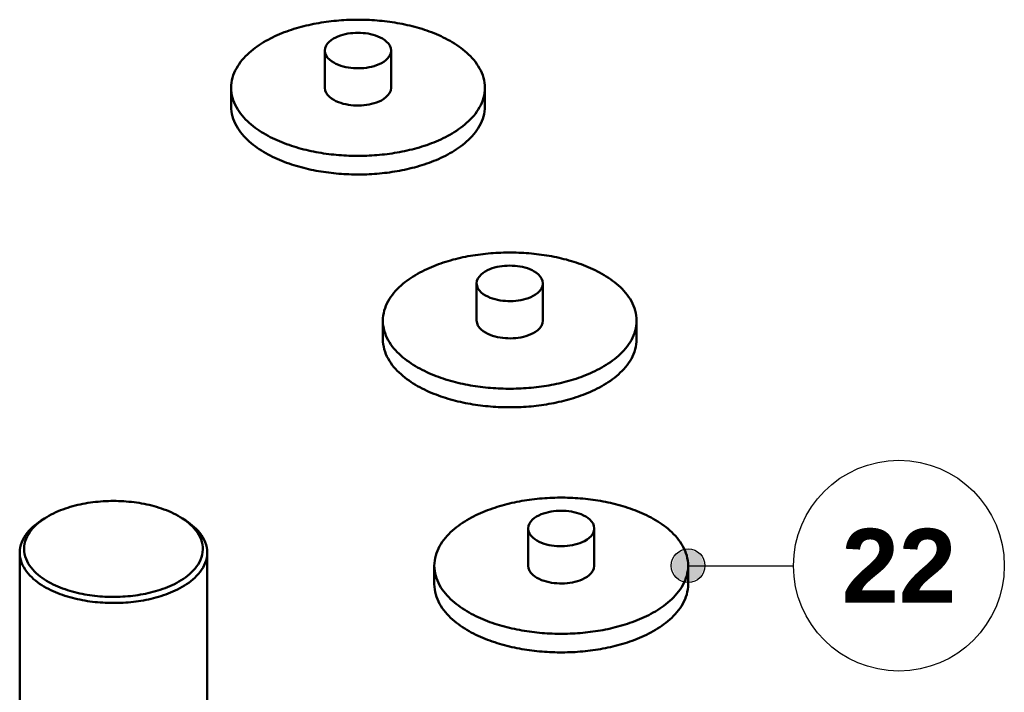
# Model space of a CAD drawing. Header units: millimetres. Extents: x 0 to 841, y 0 to 594.
# Tile 36 of 38: x 407 to 454, y 436 to 468. Entities that reach past the tile are written whole.
import ezdxf
from ezdxf.enums import TextEntityAlignment as Align

# ---------------------------------------------------------------- set-up
doc = ezdxf.new("R2010")
doc.units = ezdxf.units.MM
for name, color, linetype, lineweight in [('ACH', 7, 'CONTINUOUS', 13), ('COTA', 7, 'CONTINUOUS', 25), ('FINA', 7, 'CONTINUOUS', 25), ('TXT', 7, 'CONTINUOUS', 25), ('VIS', 7, 'CONTINUOUS', 50)]:
    doc.layers.add(name, color=color, linetype=linetype, lineweight=lineweight)
doc.styles.add('STDB', font='LiberationSans-Bold.ttf')

msp = doc.modelspace()

# ---------------------------------------------------------------- hatches: boundary and pattern name
at = {"layer": 'ACH'}
h = msp.add_hatch(color=7, dxfattribs=at)
h.dxf.hatch_style = 1
h.paths.add_polyline_path([(439.674, 441.709), (439.439, 442.274), (438.874, 442.509), (438.308, 442.274), (438.074, 441.709), (438.308, 441.143), (438.874, 440.909), (439.439, 441.143)])

# ---------------------------------------------------------------- linework, layer by layer
at = {"layer": 'COTA'}
msp.add_line((438.874, 441.709), (443.874, 441.709), dxfattribs=at)
msp.add_circle((438.874, 441.709), 0.8, dxfattribs=at)
at = {"layer": 'FINA'}
msp.add_circle((448.874, 441.709), 5, dxfattribs=at)
at = {"layer": 'VIS'}
for points in [[(429.233, 464.387), (429.228, 464.508), (429.216, 464.628), (429.195, 464.747), (429.167, 464.865), (429.13, 464.98), (429.087, 465.093), (429.038, 465.203), (428.982, 465.31), (428.921, 465.414), (428.854, 465.515), (428.783, 465.613), (428.708, 465.707), (428.628, 465.798), (428.546, 465.886), (428.46, 465.971), (428.371, 466.053), (428.279, 466.132), (428.186, 466.208), (428.09, 466.282), (427.992, 466.352), (427.892, 466.421), (427.79, 466.486), (427.687, 466.549), (427.583, 466.61), (427.477, 466.668), (427.37, 466.725), (427.262, 466.779), (427.153, 466.831), (427.043, 466.881), (426.932, 466.928), (426.82, 466.974), (426.708, 467.019), (426.594, 467.061), (426.481, 467.101), (426.366, 467.14), (426.251, 467.177), (426.136, 467.213), (426.02, 467.246), (425.903, 467.278), (425.786, 467.309), (425.669, 467.338), (425.551, 467.365), (425.433, 467.391), (425.315, 467.416), (425.196, 467.439), (425.077, 467.46), (424.958, 467.48), (424.839, 467.499), (424.719, 467.516), (424.599, 467.532), (424.479, 467.547), (424.359, 467.56), (424.239, 467.572), (424.119, 467.582), (423.998, 467.591), (423.878, 467.599), (423.757, 467.606), (423.636, 467.611), (423.515, 467.615), (423.395, 467.617), (423.274, 467.619), (423.153, 467.619), (423.032, 467.617), (422.911, 467.615), (422.79, 467.611), (422.67, 467.606), (422.549, 467.599), (422.429, 467.591), (422.308, 467.582), (422.188, 467.572), (422.067, 467.56), (421.947, 467.547), (421.827, 467.532), (421.708, 467.516), (421.588, 467.499), (421.469, 467.48), (421.349, 467.46), (421.231, 467.439), (421.112, 467.416), (420.994, 467.391), (420.876, 467.365), (420.758, 467.338), (420.641, 467.309), (420.524, 467.278), (420.407, 467.246), (420.291, 467.213), (420.175, 467.177), (420.06, 467.14), (419.946, 467.101), (419.832, 467.061), (419.719, 467.019), (419.606, 466.974), (419.495, 466.928), (419.384, 466.881), (419.274, 466.831), (419.165, 466.779), (419.057, 466.725), (418.95, 466.668), (418.844, 466.61), (418.739, 466.549), (418.636, 466.486), (418.535, 466.421), (418.435, 466.352), (418.337, 466.282), (418.241, 466.208), (418.147, 466.132), (418.056, 466.053), (417.967, 465.971), (417.881, 465.886), (417.798, 465.798), (417.719, 465.707), (417.644, 465.613), (417.573, 465.515), (417.506, 465.414), (417.445, 465.31), (417.389, 465.203), (417.339, 465.093), (417.296, 464.98), (417.26, 464.865), (417.232, 464.747), (417.211, 464.628), (417.198, 464.508), (417.194, 464.387)], [(424.784, 466.154), (424.768, 466.273), (424.723, 466.386), (424.656, 466.486), (424.573, 466.575), (424.48, 466.652), (424.379, 466.719), (424.272, 466.776), (424.162, 466.825), (424.048, 466.868), (423.932, 466.903), (423.815, 466.932), (423.696, 466.956), (423.576, 466.974), (423.455, 466.986), (423.334, 466.994), (423.213, 466.997), (423.092, 466.994), (422.971, 466.986), (422.851, 466.974), (422.731, 466.956), (422.612, 466.932), (422.495, 466.903), (422.379, 466.868), (422.265, 466.825), (422.155, 466.776), (422.048, 466.719), (421.947, 466.652), (421.853, 466.575), (421.771, 466.486), (421.704, 466.386), (421.659, 466.273), (421.643, 466.154)], [(421.643, 466.154), (421.66, 466.032), (421.706, 465.917), (421.775, 465.815), (421.86, 465.726), (421.956, 465.648), (422.06, 465.581), (422.169, 465.524), (422.282, 465.475), (422.398, 465.433), (422.517, 465.398), (422.637, 465.369), (422.758, 465.347), (422.881, 465.33), (423.004, 465.318), (423.127, 465.312), (423.25, 465.311), (423.374, 465.315), (423.497, 465.324), (423.619, 465.339), (423.741, 465.36), (423.862, 465.386), (423.981, 465.418), (424.098, 465.457), (424.213, 465.503), (424.324, 465.557)], [(421.643, 466.154), (421.643, 464.387)], [(424.324, 465.557), (424.437, 465.625), (424.542, 465.704), (424.636, 465.796), (424.713, 465.903), (424.765, 466.024), (424.784, 466.154)], [(424.784, 466.154), (424.784, 464.387)], [(417.194, 464.387), (417.198, 464.267), (417.211, 464.146), (417.231, 464.028), (417.26, 463.91), (417.296, 463.795), (417.339, 463.682), (417.389, 463.572), (417.444, 463.465), (417.506, 463.361), (417.572, 463.26), (417.643, 463.162), (417.718, 463.068), (417.798, 462.977), (417.88, 462.889), (417.966, 462.804), (418.055, 462.722), (418.146, 462.643), (418.24, 462.567), (418.336, 462.494), (418.434, 462.423), (418.533, 462.355), (418.635, 462.289), (418.738, 462.226), (418.842, 462.166), (418.948, 462.107), (419.055, 462.051), (419.163, 461.997), (419.272, 461.945), (419.382, 461.895), (419.492, 461.847), (419.604, 461.801), (419.716, 461.757), (419.83, 461.715), (419.943, 461.674), (420.058, 461.635), (420.173, 461.598), (420.288, 461.563), (420.404, 461.529), (420.52, 461.497), (420.637, 461.466), (420.754, 461.437), (420.872, 461.41), (420.99, 461.384), (421.108, 461.36), (421.227, 461.337), (421.346, 461.315), (421.465, 461.295), (421.584, 461.276), (421.703, 461.259), (421.823, 461.243), (421.943, 461.228), (422.063, 461.215), (422.183, 461.203), (422.303, 461.193), (422.424, 461.183), (422.544, 461.176), (422.665, 461.169), (422.785, 461.164), (422.906, 461.16), (423.027, 461.157), (423.148, 461.156), (423.268, 461.156), (423.389, 461.157), (423.51, 461.159), (423.631, 461.163), (423.751, 461.168), (423.872, 461.175), (423.992, 461.183), (424.113, 461.192), (424.233, 461.202), (424.353, 461.214), (424.473, 461.227), (424.593, 461.242), (424.713, 461.257), (424.832, 461.275), (424.952, 461.293), (425.071, 461.313), (425.19, 461.335), (425.308, 461.358), (425.426, 461.382), (425.544, 461.408), (425.662, 461.435), (425.779, 461.464), (425.896, 461.494), (426.013, 461.526), (426.128, 461.56), (426.244, 461.595), (426.359, 461.632), (426.473, 461.671), (426.587, 461.711), (426.7, 461.753), (426.813, 461.797), (426.925, 461.843), (427.035, 461.891), (427.145, 461.94), (427.255, 461.992), (427.363, 462.046), (427.47, 462.102)], [(417.194, 464.387), (417.194, 463.504)], [(421.643, 464.387), (421.66, 464.265), (421.706, 464.151), (421.775, 464.049), (421.86, 463.96), (421.956, 463.882), (422.06, 463.815), (422.169, 463.758), (422.282, 463.708), (422.398, 463.667), (422.517, 463.632), (422.637, 463.603), (422.758, 463.58), (422.881, 463.563), (423.004, 463.552), (423.127, 463.545), (423.25, 463.544), (423.374, 463.549), (423.497, 463.558), (423.619, 463.573), (423.741, 463.593), (423.862, 463.619), (423.981, 463.652), (424.098, 463.691), (424.213, 463.737), (424.324, 463.791)], [(424.324, 463.791), (424.437, 463.859), (424.542, 463.938), (424.636, 464.03), (424.713, 464.137), (424.765, 464.257), (424.784, 464.387)], [(427.47, 462.102), (427.576, 462.161), (427.681, 462.221), (427.784, 462.284), (427.886, 462.35), (427.986, 462.418), (428.084, 462.489), (428.181, 462.562), (428.275, 462.638), (428.367, 462.718), (428.456, 462.8), (428.542, 462.885), (428.625, 462.973), (428.705, 463.064), (428.781, 463.159), (428.852, 463.257), (428.919, 463.358), (428.981, 463.462), (429.037, 463.569), (429.087, 463.68), (429.13, 463.793), (429.166, 463.909), (429.195, 464.026), (429.216, 464.146), (429.228, 464.266), (429.233, 464.387)], [(429.233, 464.387), (429.233, 463.504)], [(417.194, 463.504), (417.198, 463.383), (417.211, 463.263), (417.231, 463.144), (417.26, 463.027), (417.296, 462.912), (417.339, 462.799), (417.389, 462.689), (417.444, 462.582), (417.506, 462.478), (417.572, 462.377), (417.643, 462.279), (417.718, 462.185), (417.798, 462.094), (417.88, 462.006), (417.966, 461.921), (418.055, 461.839), (418.146, 461.76), (418.24, 461.684), (418.336, 461.61), (418.434, 461.54), (418.533, 461.472), (418.635, 461.406), (418.738, 461.343), (418.842, 461.282), (418.948, 461.224), (419.055, 461.168), (419.163, 461.114), (419.272, 461.062), (419.382, 461.012), (419.492, 460.964), (419.604, 460.918), (419.716, 460.874), (419.83, 460.831), (419.943, 460.791), (420.058, 460.752), (420.173, 460.715), (420.288, 460.68), (420.404, 460.646), (420.52, 460.614), (420.637, 460.583), (420.754, 460.554), (420.872, 460.527), (420.99, 460.501), (421.108, 460.476), (421.227, 460.453), (421.346, 460.432), (421.465, 460.412), (421.584, 460.393), (421.703, 460.376), (421.823, 460.36), (421.943, 460.345), (422.063, 460.332), (422.183, 460.32), (422.303, 460.31), (422.424, 460.3), (422.544, 460.292), (422.665, 460.286), (422.785, 460.281), (422.906, 460.277), (423.027, 460.274), (423.148, 460.273), (423.268, 460.273), (423.389, 460.274), (423.51, 460.276), (423.631, 460.28), (423.751, 460.285), (423.872, 460.292), (423.992, 460.3), (424.113, 460.309), (424.233, 460.319), (424.353, 460.331), (424.473, 460.344), (424.593, 460.358), (424.713, 460.374), (424.832, 460.391), (424.952, 460.41), (425.071, 460.43), (425.19, 460.452), (425.308, 460.474), (425.426, 460.499), (425.544, 460.525), (425.662, 460.552), (425.779, 460.581), (425.896, 460.611), (426.013, 460.643), (426.128, 460.677), (426.244, 460.712), (426.359, 460.749), (426.473, 460.787), (426.587, 460.828), (426.7, 460.87), (426.813, 460.914), (426.925, 460.96), (427.035, 461.007), (427.145, 461.057), (427.255, 461.109), (427.363, 461.163), (427.47, 461.219)], [(427.47, 461.219), (427.576, 461.277), (427.681, 461.338), (427.784, 461.401), (427.886, 461.467), (427.986, 461.535), (428.084, 461.606), (428.181, 461.679), (428.275, 461.755), (428.367, 461.834), (428.456, 461.916), (428.542, 462.001), (428.625, 462.09), (428.705, 462.181), (428.781, 462.276), (428.852, 462.373), (428.919, 462.475), (428.981, 462.579), (429.037, 462.686), (429.087, 462.797), (429.13, 462.91), (429.166, 463.025), (429.195, 463.143), (429.216, 463.262), (429.228, 463.383), (429.233, 463.504)], [(436.433, 453.339), (436.429, 453.46), (436.416, 453.58), (436.395, 453.699), (436.367, 453.817), (436.331, 453.932), (436.288, 454.045), (436.238, 454.155), (436.182, 454.262), (436.121, 454.366), (436.054, 454.467), (435.983, 454.565), (435.908, 454.659), (435.829, 454.751), (435.746, 454.839), (435.66, 454.924), (435.571, 455.006), (435.48, 455.085), (435.386, 455.161), (435.29, 455.234), (435.192, 455.305), (435.092, 455.373), (434.991, 455.438), (434.887, 455.501), (434.783, 455.562), (434.677, 455.621), (434.57, 455.677), (434.462, 455.731), (434.353, 455.783), (434.243, 455.833), (434.132, 455.881), (434.02, 455.927), (433.908, 455.971), (433.795, 456.013), (433.681, 456.054), (433.566, 456.092), (433.451, 456.129), (433.336, 456.165), (433.22, 456.198), (433.103, 456.231), (432.986, 456.261), (432.869, 456.29), (432.751, 456.317), (432.633, 456.343), (432.515, 456.368), (432.396, 456.391), (432.277, 456.412), (432.158, 456.432), (432.039, 456.451), (431.919, 456.468), (431.8, 456.484), (431.68, 456.499), (431.559, 456.512), (431.439, 456.524), (431.319, 456.534), (431.198, 456.544), (431.078, 456.551), (430.957, 456.558), (430.836, 456.563), (430.716, 456.567), (430.595, 456.57), (430.474, 456.571), (430.353, 456.571), (430.232, 456.57), (430.112, 456.567), (429.991, 456.563), (429.87, 456.558), (429.749, 456.551), (429.629, 456.544), (429.508, 456.534), (429.388, 456.524), (429.268, 456.512), (429.148, 456.499), (429.028, 456.484), (428.908, 456.468), (428.788, 456.451), (428.669, 456.432), (428.55, 456.412), (428.431, 456.391), (428.312, 456.368), (428.194, 456.343), (428.076, 456.317), (427.958, 456.29), (427.841, 456.261), (427.724, 456.231), (427.607, 456.198), (427.491, 456.165), (427.376, 456.129), (427.261, 456.092), (427.146, 456.054), (427.032, 456.013), (426.919, 455.971), (426.807, 455.927), (426.695, 455.881), (426.584, 455.833), (426.474, 455.783), (426.365, 455.731), (426.257, 455.677), (426.15, 455.621), (426.044, 455.562), (425.94, 455.501), (425.837, 455.438), (425.735, 455.373), (425.635, 455.305), (425.537, 455.234), (425.441, 455.161), (425.347, 455.085), (425.256, 455.006), (425.167, 454.924), (425.081, 454.839), (424.999, 454.751), (424.919, 454.659), (424.844, 454.565), (424.773, 454.467), (424.706, 454.366), (424.645, 454.262), (424.589, 454.155), (424.54, 454.045), (424.496, 453.932), (424.46, 453.817), (424.432, 453.699), (424.411, 453.58), (424.399, 453.46), (424.394, 453.339)], [(431.984, 455.106), (431.968, 455.226), (431.923, 455.338), (431.856, 455.439), (431.774, 455.527), (431.68, 455.604), (431.579, 455.671), (431.472, 455.728), (431.362, 455.778), (431.248, 455.82), (431.132, 455.855), (431.015, 455.885), (430.896, 455.908), (430.776, 455.926), (430.656, 455.939), (430.535, 455.946), (430.414, 455.949), (430.292, 455.946), (430.172, 455.939), (430.051, 455.926), (429.931, 455.908), (429.812, 455.885), (429.695, 455.855), (429.579, 455.82), (429.465, 455.778), (429.355, 455.728), (429.248, 455.671), (429.147, 455.604), (429.054, 455.527), (428.971, 455.439), (428.904, 455.338), (428.859, 455.226), (428.843, 455.106)], [(428.843, 455.106), (428.86, 454.984), (428.906, 454.87), (428.975, 454.767), (429.06, 454.678), (429.156, 454.601), (429.26, 454.534), (429.369, 454.476), (429.483, 454.427), (429.599, 454.385), (429.717, 454.35), (429.837, 454.322), (429.959, 454.299), (430.081, 454.282), (430.204, 454.27), (430.327, 454.264), (430.451, 454.263), (430.574, 454.267), (430.697, 454.277), (430.82, 454.291), (430.941, 454.312), (431.062, 454.338), (431.181, 454.37), (431.298, 454.409), (431.413, 454.456), (431.524, 454.51)], [(428.843, 455.106), (428.843, 453.339)], [(431.524, 454.51), (431.637, 454.577), (431.742, 454.656), (431.836, 454.749), (431.913, 454.855), (431.965, 454.976), (431.984, 455.106)], [(431.984, 455.106), (431.984, 453.339)], [(424.394, 453.339), (424.399, 453.219), (424.411, 453.099), (424.432, 452.98), (424.46, 452.862), (424.496, 452.747), (424.539, 452.634), (424.589, 452.524), (424.645, 452.417), (424.706, 452.313), (424.772, 452.212), (424.843, 452.115), (424.919, 452.02), (424.998, 451.929), (425.08, 451.841), (425.166, 451.756), (425.255, 451.674), (425.346, 451.595), (425.44, 451.519), (425.536, 451.446), (425.634, 451.375), (425.734, 451.307), (425.835, 451.242), (425.938, 451.179), (426.042, 451.118), (426.148, 451.059), (426.255, 451.003), (426.363, 450.949), (426.472, 450.897), (426.582, 450.847), (426.693, 450.799), (426.804, 450.753), (426.917, 450.709), (427.03, 450.667), (427.143, 450.626), (427.258, 450.588), (427.373, 450.55), (427.488, 450.515), (427.604, 450.481), (427.721, 450.449), (427.837, 450.419), (427.955, 450.39), (428.072, 450.362), (428.19, 450.336), (428.308, 450.312), (428.427, 450.289), (428.546, 450.267), (428.665, 450.247), (428.784, 450.228), (428.904, 450.211), (429.023, 450.195), (429.143, 450.181), (429.263, 450.167), (429.383, 450.155), (429.504, 450.145), (429.624, 450.136), (429.745, 450.128), (429.865, 450.121), (429.986, 450.116), (430.106, 450.112), (430.227, 450.109), (430.348, 450.108), (430.469, 450.108), (430.589, 450.109), (430.71, 450.112), (430.831, 450.116), (430.951, 450.121), (431.072, 450.127), (431.193, 450.135), (431.313, 450.144), (431.433, 450.154), (431.553, 450.166), (431.673, 450.179), (431.793, 450.194), (431.913, 450.21), (432.033, 450.227), (432.152, 450.245), (432.271, 450.265), (432.39, 450.287), (432.508, 450.31), (432.627, 450.334), (432.745, 450.36), (432.862, 450.387), (432.979, 450.416), (433.096, 450.447), (433.213, 450.478), (433.329, 450.512), (433.444, 450.547), (433.559, 450.584), (433.674, 450.623), (433.787, 450.663), (433.901, 450.705), (434.013, 450.749), (434.125, 450.795), (434.236, 450.843), (434.346, 450.893), (434.455, 450.944), (434.563, 450.998), (434.67, 451.054)], [(424.394, 453.339), (424.394, 452.456)], [(428.843, 453.339), (428.86, 453.217), (428.906, 453.103), (428.975, 453.001), (429.06, 452.912), (429.156, 452.834), (429.26, 452.767), (429.369, 452.71), (429.483, 452.661), (429.599, 452.619), (429.717, 452.584), (429.837, 452.555), (429.959, 452.533), (430.081, 452.516), (430.204, 452.504), (430.327, 452.498), (430.451, 452.497), (430.574, 452.501), (430.697, 452.51), (430.82, 452.525), (430.941, 452.545), (431.062, 452.572), (431.181, 452.604), (431.298, 452.643), (431.413, 452.689), (431.524, 452.743)], [(431.524, 452.743), (431.637, 452.811), (431.742, 452.89), (431.836, 452.982), (431.913, 453.089), (431.965, 453.21), (431.984, 453.339)], [(434.67, 451.054), (434.776, 451.113), (434.881, 451.174), (434.984, 451.237), (435.086, 451.302), (435.186, 451.37), (435.285, 451.441), (435.381, 451.514), (435.475, 451.591), (435.567, 451.67), (435.656, 451.752), (435.743, 451.837), (435.826, 451.925), (435.905, 452.016), (435.981, 452.111), (436.052, 452.209), (436.119, 452.31), (436.181, 452.414), (436.237, 452.522), (436.287, 452.632), (436.33, 452.745), (436.366, 452.861), (436.395, 452.979), (436.416, 453.098), (436.429, 453.218), (436.433, 453.339)], [(436.433, 453.339), (436.433, 452.456)], [(424.394, 452.456), (424.399, 452.336), (424.411, 452.216), (424.432, 452.097), (424.46, 451.979), (424.496, 451.864), (424.539, 451.751), (424.589, 451.641), (424.645, 451.534), (424.706, 451.43), (424.772, 451.329), (424.843, 451.232), (424.919, 451.137), (424.998, 451.046), (425.08, 450.958), (425.166, 450.873), (425.255, 450.791), (425.346, 450.712), (425.44, 450.636), (425.536, 450.563), (425.634, 450.492), (425.734, 450.424), (425.835, 450.358), (425.938, 450.295), (426.042, 450.235), (426.148, 450.176), (426.255, 450.12), (426.363, 450.066), (426.472, 450.014), (426.582, 449.964), (426.693, 449.916), (426.804, 449.87), (426.917, 449.826), (427.03, 449.784), (427.143, 449.743), (427.258, 449.704), (427.373, 449.667), (427.488, 449.632), (427.604, 449.598), (427.721, 449.566), (427.837, 449.536), (427.955, 449.507), (428.072, 449.479), (428.19, 449.453), (428.308, 449.429), (428.427, 449.406), (428.546, 449.384), (428.665, 449.364), (428.784, 449.345), (428.904, 449.328), (429.023, 449.312), (429.143, 449.297), (429.263, 449.284), (429.383, 449.272), (429.504, 449.262), (429.624, 449.253), (429.745, 449.245), (429.865, 449.238), (429.986, 449.233), (430.106, 449.229), (430.227, 449.226), (430.348, 449.225), (430.469, 449.225), (430.589, 449.226), (430.71, 449.229), (430.831, 449.232), (430.951, 449.238), (431.072, 449.244), (431.193, 449.252), (431.313, 449.261), (431.433, 449.271), (431.553, 449.283), (431.673, 449.296), (431.793, 449.311), (431.913, 449.327), (432.033, 449.344), (432.152, 449.362), (432.271, 449.382), (432.39, 449.404), (432.508, 449.427), (432.627, 449.451), (432.745, 449.477), (432.862, 449.504), (432.979, 449.533), (433.096, 449.563), (433.213, 449.595), (433.329, 449.629), (433.444, 449.664), (433.559, 449.701), (433.674, 449.74), (433.787, 449.78), (433.901, 449.822), (434.013, 449.866), (434.125, 449.912), (434.236, 449.96), (434.346, 450.009), (434.455, 450.061), (434.563, 450.115), (434.67, 450.171)], [(434.67, 450.171), (434.776, 450.23), (434.881, 450.29), (434.984, 450.353), (435.086, 450.419), (435.186, 450.487), (435.285, 450.558), (435.381, 450.631), (435.475, 450.708), (435.567, 450.787), (435.656, 450.869), (435.743, 450.954), (435.826, 451.042), (435.905, 451.133), (435.981, 451.228), (436.052, 451.326), (436.119, 451.427), (436.181, 451.531), (436.237, 451.639), (436.287, 451.749), (436.33, 451.862), (436.366, 451.978), (436.395, 452.095), (436.416, 452.215), (436.429, 452.335), (436.433, 452.456)], [(414.885, 443.953), (414.782, 444.018), (414.676, 444.079), (414.569, 444.137), (414.46, 444.192), (414.349, 444.244), (414.238, 444.293), (414.125, 444.339), (414.01, 444.382), (413.895, 444.423), (413.78, 444.461), (413.663, 444.497), (413.546, 444.531), (413.428, 444.562), (413.309, 444.591), (413.19, 444.618), (413.07, 444.642), (412.95, 444.665), (412.83, 444.685), (412.709, 444.703), (412.589, 444.72), (412.467, 444.734), (412.346, 444.746), (412.224, 444.757), (412.103, 444.765), (411.981, 444.772), (411.859, 444.777), (411.737, 444.78), (411.615, 444.781), (411.493, 444.78), (411.371, 444.777), (411.249, 444.772), (411.127, 444.765), (411.005, 444.757), (410.884, 444.746), (410.762, 444.734), (410.641, 444.72), (410.52, 444.703), (410.399, 444.685), (410.279, 444.665), (410.159, 444.642), (410.04, 444.618), (409.92, 444.591), (409.802, 444.562), (409.684, 444.531), (409.567, 444.497), (409.45, 444.461), (409.334, 444.423), (409.219, 444.382), (409.105, 444.339), (408.992, 444.293), (408.88, 444.244), (408.77, 444.192), (408.661, 444.137), (408.553, 444.079), (408.448, 444.018), (408.344, 443.953)], [(438.874, 441.709), (438.869, 441.829), (438.857, 441.949), (438.836, 442.068), (438.808, 442.186), (438.772, 442.301), (438.728, 442.414), (438.679, 442.524), (438.623, 442.631), (438.562, 442.735), (438.495, 442.836), (438.424, 442.934), (438.349, 443.028), (438.269, 443.12), (438.187, 443.208), (438.101, 443.293), (438.012, 443.375), (437.921, 443.454), (437.827, 443.53), (437.731, 443.603), (437.633, 443.674), (437.533, 443.742), (437.431, 443.807), (437.328, 443.87), (437.224, 443.931), (437.118, 443.99), (437.011, 444.046), (436.903, 444.1), (436.794, 444.152), (436.684, 444.202), (436.573, 444.25), (436.461, 444.296), (436.349, 444.34), (436.236, 444.382), (436.122, 444.423), (436.007, 444.461), (435.892, 444.498), (435.777, 444.534), (435.661, 444.567), (435.544, 444.6), (435.427, 444.63), (435.31, 444.659), (435.192, 444.686), (435.074, 444.712), (434.956, 444.737), (434.837, 444.76), (434.718, 444.781), (434.599, 444.801), (434.48, 444.82), (434.36, 444.837), (434.24, 444.853), (434.12, 444.868), (434, 444.881), (433.88, 444.893), (433.76, 444.903), (433.639, 444.913), (433.519, 444.92), (433.398, 444.927), (433.277, 444.932), (433.156, 444.936), (433.036, 444.939), (432.915, 444.94), (432.794, 444.94), (432.673, 444.939), (432.552, 444.936), (432.432, 444.932), (432.311, 444.927), (432.19, 444.92), (432.07, 444.913), (431.949, 444.903), (431.829, 444.893), (431.709, 444.881), (431.588, 444.868), (431.468, 444.853), (431.349, 444.837), (431.229, 444.82), (431.11, 444.801), (430.991, 444.781), (430.872, 444.76), (430.753, 444.737), (430.635, 444.712), (430.517, 444.686), (430.399, 444.659), (430.282, 444.63), (430.165, 444.6), (430.048, 444.567), (429.932, 444.534), (429.817, 444.498), (429.702, 444.461), (429.587, 444.423), (429.473, 444.382), (429.36, 444.34), (429.248, 444.296), (429.136, 444.25), (429.025, 444.202), (428.915, 444.152), (428.806, 444.1), (428.698, 444.046), (428.591, 443.99), (428.485, 443.931), (428.381, 443.87), (428.277, 443.807), (428.176, 443.742), (428.076, 443.674), (427.978, 443.603), (427.882, 443.53), (427.788, 443.454), (427.697, 443.375), (427.608, 443.293), (427.522, 443.208), (427.439, 443.12), (427.36, 443.028), (427.285, 442.934), (427.214, 442.836), (427.147, 442.735), (427.086, 442.631), (427.03, 442.524), (426.98, 442.414), (426.937, 442.301), (426.901, 442.186), (426.873, 442.068), (426.852, 441.949), (426.839, 441.829), (426.835, 441.709)], [(434.425, 443.475), (434.409, 443.595), (434.364, 443.707), (434.297, 443.808), (434.214, 443.896), (434.121, 443.973), (434.02, 444.04), (433.913, 444.097), (433.803, 444.147), (433.689, 444.189), (433.573, 444.224), (433.456, 444.254), (433.337, 444.277), (433.217, 444.295), (433.096, 444.308), (432.976, 444.315), (432.854, 444.318), (432.733, 444.315), (432.612, 444.308), (432.492, 444.295), (432.372, 444.277), (432.253, 444.254), (432.136, 444.224), (432.02, 444.189), (431.906, 444.147), (431.796, 444.097), (431.689, 444.04), (431.588, 443.973), (431.494, 443.896), (431.412, 443.808), (431.345, 443.707), (431.3, 443.595), (431.284, 443.475)], [(408.183, 443.848), (408.078, 443.777), (407.975, 443.701), (407.876, 443.622), (407.78, 443.539), (407.688, 443.451), (407.601, 443.358), (407.519, 443.261), (407.444, 443.159), (407.375, 443.052), (407.314, 442.94), (407.263, 442.824), (407.221, 442.704), (407.191, 442.58), (407.172, 442.455), (407.166, 442.328)], [(408.344, 443.953), (408.244, 443.885), (408.147, 443.814), (408.052, 443.738), (407.961, 443.659), (407.874, 443.576), (407.791, 443.488), (407.713, 443.395), (407.641, 443.298), (407.576, 443.196), (407.518, 443.09), (407.469, 442.98), (407.429, 442.866), (407.4, 442.749), (407.382, 442.629), (407.375, 442.509), (407.381, 442.388), (407.398, 442.268), (407.427, 442.151), (407.466, 442.037), (407.514, 441.926), (407.571, 441.82), (407.636, 441.718), (407.708, 441.62), (407.785, 441.528), (407.868, 441.439), (407.955, 441.355), (408.046, 441.276), (408.14, 441.2), (408.237, 441.128), (408.337, 441.06), (408.439, 440.996), (408.544, 440.935), (408.65, 440.877), (408.758, 440.823), (408.867, 440.771), (408.978, 440.722), (409.089, 440.676), (409.202, 440.633), (409.316, 440.592), (409.43, 440.553), (409.546, 440.518), (409.662, 440.484), (409.779, 440.453), (409.896, 440.424), (410.014, 440.397), (410.132, 440.372), (410.251, 440.349), (410.37, 440.328), (410.489, 440.31), (410.609, 440.293), (410.729, 440.278), (410.849, 440.266), (410.969, 440.255), (411.09, 440.246), (411.211, 440.238), (411.331, 440.233), (411.452, 440.23), (411.573, 440.228), (411.694, 440.229), (411.815, 440.231), (411.936, 440.235), (412.056, 440.24), (412.177, 440.248), (412.297, 440.258), (412.418, 440.269), (412.538, 440.283), (412.658, 440.298), (412.777, 440.315), (412.897, 440.335), (413.016, 440.356), (413.134, 440.379), (413.252, 440.405), (413.37, 440.432), (413.487, 440.462), (413.604, 440.494), (413.72, 440.528), (413.835, 440.565), (413.949, 440.604), (414.062, 440.646), (414.175, 440.69), (414.286, 440.737), (414.397, 440.787), (414.505, 440.839), (414.613, 440.895)], [(408.344, 443.953), (408.183, 443.848)], [(408.266, 443.9), (408.252, 443.892), (408.238, 443.883), (408.224, 443.874), (408.211, 443.866), (408.197, 443.857), (408.183, 443.848)], [(414.613, 440.895), (414.72, 440.955), (414.826, 441.018), (414.93, 441.086), (415.031, 441.156), (415.129, 441.231), (415.224, 441.31), (415.315, 441.394), (415.402, 441.481), (415.484, 441.574), (415.56, 441.671), (415.63, 441.773), (415.692, 441.88), (415.745, 441.991), (415.789, 442.106), (415.822, 442.225), (415.844, 442.347), (415.854, 442.47), (415.851, 442.593), (415.836, 442.715), (415.809, 442.836), (415.771, 442.953), (415.723, 443.067), (415.666, 443.176), (415.6, 443.281), (415.528, 443.381), (415.449, 443.476), (415.365, 443.566), (415.276, 443.652), (415.183, 443.733), (415.087, 443.811), (414.987, 443.884), (414.885, 443.953)], [(414.885, 443.953), (415.047, 443.848)], [(415.047, 443.848), (415.033, 443.857), (415.019, 443.866), (415.005, 443.874), (414.991, 443.883), (414.977, 443.892), (414.963, 443.9)], [(416.064, 442.328), (416.057, 442.455), (416.039, 442.58), (416.008, 442.704), (415.967, 442.824), (415.915, 442.94), (415.854, 443.052), (415.786, 443.159), (415.71, 443.261), (415.628, 443.358), (415.541, 443.451), (415.45, 443.539), (415.354, 443.622), (415.254, 443.701), (415.152, 443.777), (415.047, 443.848)], [(431.284, 443.475), (431.301, 443.353), (431.347, 443.239), (431.416, 443.137), (431.501, 443.047), (431.597, 442.97), (431.701, 442.903), (431.81, 442.845), (431.923, 442.796), (432.04, 442.754), (432.158, 442.719), (432.278, 442.691), (432.399, 442.668), (432.522, 442.651), (432.645, 442.639), (432.768, 442.633), (432.891, 442.632), (433.015, 442.636), (433.138, 442.646), (433.261, 442.66), (433.382, 442.681), (433.503, 442.707), (433.622, 442.739), (433.739, 442.778), (433.854, 442.825), (433.965, 442.879)], [(431.284, 443.475), (431.284, 441.709)], [(433.965, 442.879), (434.078, 442.946), (434.183, 443.025), (434.277, 443.118), (434.354, 443.224), (434.406, 443.345), (434.425, 443.475)], [(434.425, 443.475), (434.425, 441.709)], [(407.166, 442.328), (407.172, 442.206), (407.189, 442.086), (407.217, 441.968), (407.255, 441.853), (407.302, 441.741), (407.358, 441.633), (407.422, 441.53), (407.492, 441.43), (407.568, 441.336), (407.649, 441.245), (407.735, 441.159), (407.824, 441.077), (407.917, 440.999), (408.014, 440.925), (408.112, 440.855), (408.214, 440.788), (408.317, 440.724), (408.423, 440.664), (408.53, 440.607), (408.639, 440.552), (408.749, 440.501), (408.86, 440.452), (408.972, 440.406), (409.086, 440.363), (409.2, 440.321), (409.315, 440.283), (409.431, 440.247), (409.548, 440.213), (409.665, 440.181), (409.783, 440.151), (409.901, 440.123), (410.02, 440.098), (410.139, 440.074), (410.259, 440.053), (410.379, 440.033), (410.499, 440.015), (410.619, 440), (410.74, 439.986), (410.861, 439.974), (410.982, 439.963), (411.103, 439.955), (411.224, 439.948), (411.346, 439.943), (411.467, 439.94), (411.589, 439.939), (411.71, 439.94), (411.831, 439.942), (411.953, 439.946), (412.074, 439.952), (412.195, 439.96), (412.317, 439.969), (412.438, 439.98), (412.558, 439.993), (412.679, 440.008), (412.799, 440.025), (412.919, 440.044), (413.039, 440.065), (413.158, 440.087), (413.277, 440.112), (413.396, 440.139), (413.514, 440.168), (413.631, 440.198), (413.748, 440.232), (413.864, 440.267), (413.98, 440.305), (414.095, 440.345), (414.208, 440.387), (414.321, 440.432), (414.433, 440.479), (414.544, 440.53), (414.653, 440.583), (414.761, 440.639)], [(407.166, 442.328), (407.166, 424.135)], [(414.761, 440.639), (414.869, 440.699), (414.976, 440.763), (415.081, 440.83), (415.183, 440.901), (415.283, 440.976), (415.379, 441.054), (415.472, 441.137), (415.561, 441.224), (415.645, 441.316), (415.724, 441.412), (415.797, 441.513), (415.863, 441.618), (415.921, 441.728), (415.971, 441.842), (416.011, 441.96), (416.04, 442.08), (416.058, 442.204), (416.064, 442.328)], [(416.064, 442.328), (416.064, 424.135)], [(426.835, 441.709), (426.839, 441.588), (426.852, 441.468), (426.873, 441.349), (426.901, 441.232), (426.937, 441.116), (426.98, 441.003), (427.03, 440.893), (427.086, 440.786), (427.147, 440.682), (427.213, 440.581), (427.284, 440.484), (427.359, 440.389), (427.439, 440.298), (427.521, 440.21), (427.607, 440.125), (427.696, 440.043), (427.787, 439.964), (427.881, 439.888), (427.977, 439.815), (428.075, 439.744), (428.174, 439.676), (428.276, 439.611), (428.379, 439.548), (428.483, 439.487), (428.589, 439.428), (428.696, 439.372), (428.804, 439.318), (428.913, 439.266), (429.023, 439.216), (429.133, 439.168), (429.245, 439.122), (429.358, 439.078), (429.471, 439.036), (429.584, 438.995), (429.699, 438.957), (429.814, 438.92), (429.929, 438.884), (430.045, 438.85), (430.161, 438.818), (430.278, 438.788), (430.396, 438.759), (430.513, 438.731), (430.631, 438.705), (430.749, 438.681), (430.868, 438.658), (430.987, 438.636), (431.106, 438.616), (431.225, 438.597), (431.344, 438.58), (431.464, 438.564), (431.584, 438.55), (431.704, 438.536), (431.824, 438.524), (431.945, 438.514), (432.065, 438.505), (432.185, 438.497), (432.306, 438.49), (432.427, 438.485), (432.547, 438.481), (432.668, 438.478), (432.789, 438.477), (432.91, 438.477), (433.03, 438.478), (433.151, 438.481), (433.272, 438.485), (433.392, 438.49), (433.513, 438.496), (433.633, 438.504), (433.754, 438.513), (433.874, 438.524), (433.994, 438.535), (434.114, 438.548), (434.234, 438.563), (434.354, 438.579), (434.473, 438.596), (434.593, 438.615), (434.712, 438.635), (434.831, 438.656), (434.949, 438.679), (435.067, 438.703), (435.185, 438.729), (435.303, 438.756), (435.42, 438.785), (435.537, 438.816), (435.654, 438.848), (435.77, 438.881), (435.885, 438.916), (436, 438.953), (436.114, 438.992), (436.228, 439.032), (436.341, 439.074), (436.454, 439.118), (436.566, 439.164), (436.677, 439.212), (436.787, 439.262), (436.896, 439.313), (437.004, 439.367), (437.111, 439.423)], [(426.835, 441.709), (426.835, 440.825)], [(431.284, 441.709), (431.301, 441.586), (431.347, 441.472), (431.416, 441.37), (431.501, 441.281), (431.597, 441.203), (431.701, 441.136), (431.81, 441.079), (431.923, 441.03), (432.04, 440.988), (432.158, 440.953), (432.278, 440.924), (432.399, 440.902), (432.522, 440.885), (432.645, 440.873), (432.768, 440.867), (432.891, 440.866), (433.015, 440.87), (433.138, 440.879), (433.261, 440.894), (433.382, 440.915), (433.503, 440.941), (433.622, 440.973), (433.739, 441.012), (433.854, 441.058), (433.965, 441.112)], [(433.965, 441.112), (434.078, 441.18), (434.183, 441.259), (434.277, 441.351), (434.354, 441.458), (434.406, 441.579), (434.425, 441.709)], [(437.111, 439.423), (437.217, 439.482), (437.322, 439.543), (437.425, 439.606), (437.527, 439.671), (437.627, 439.739), (437.726, 439.81), (437.822, 439.883), (437.916, 439.96), (438.008, 440.039), (438.097, 440.121), (438.183, 440.206), (438.267, 440.294), (438.346, 440.385), (438.422, 440.48), (438.493, 440.578), (438.56, 440.679), (438.622, 440.783), (438.678, 440.891), (438.728, 441.001), (438.771, 441.114), (438.807, 441.23), (438.836, 441.348), (438.857, 441.467), (438.869, 441.587), (438.874, 441.709)], [(438.874, 441.709), (438.874, 440.825)], [(426.835, 440.825), (426.839, 440.705), (426.852, 440.585), (426.873, 440.466), (426.901, 440.348), (426.937, 440.233), (426.98, 440.12), (427.03, 440.01), (427.086, 439.903), (427.147, 439.799), (427.213, 439.698), (427.284, 439.601), (427.359, 439.506), (427.439, 439.415), (427.521, 439.327), (427.607, 439.242), (427.696, 439.16), (427.787, 439.081), (427.881, 439.005), (427.977, 438.932), (428.075, 438.861), (428.174, 438.793), (428.276, 438.727), (428.379, 438.664), (428.483, 438.604), (428.589, 438.545), (428.696, 438.489), (428.804, 438.435), (428.913, 438.383), (429.023, 438.333), (429.133, 438.285), (429.245, 438.239), (429.358, 438.195), (429.471, 438.153), (429.584, 438.112), (429.699, 438.073), (429.814, 438.036), (429.929, 438.001), (430.045, 437.967), (430.161, 437.935), (430.278, 437.905), (430.396, 437.876), (430.513, 437.848), (430.631, 437.822), (430.749, 437.798), (430.868, 437.775), (430.987, 437.753), (431.106, 437.733), (431.225, 437.714), (431.344, 437.697), (431.464, 437.681), (431.584, 437.666), (431.704, 437.653), (431.824, 437.641), (431.945, 437.631), (432.065, 437.622), (432.185, 437.614), (432.306, 437.607), (432.427, 437.602), (432.547, 437.598), (432.668, 437.595), (432.789, 437.594), (432.91, 437.594), (433.03, 437.595), (433.151, 437.598), (433.272, 437.601), (433.392, 437.607), (433.513, 437.613), (433.633, 437.621), (433.754, 437.63), (433.874, 437.64), (433.994, 437.652), (434.114, 437.665), (434.234, 437.68), (434.354, 437.696), (434.473, 437.713), (434.593, 437.731), (434.712, 437.751), (434.831, 437.773), (434.949, 437.796), (435.067, 437.82), (435.185, 437.846), (435.303, 437.873), (435.42, 437.902), (435.537, 437.932), (435.654, 437.964), (435.77, 437.998), (435.885, 438.033), (436, 438.07), (436.114, 438.109), (436.228, 438.149), (436.341, 438.191), (436.454, 438.235), (436.566, 438.281), (436.677, 438.329), (436.787, 438.379), (436.896, 438.43), (437.004, 438.484), (437.111, 438.54)], [(437.111, 438.54), (437.217, 438.599), (437.322, 438.659), (437.425, 438.723), (437.527, 438.788), (437.627, 438.856), (437.726, 438.927), (437.822, 439), (437.916, 439.077), (438.008, 439.156), (438.097, 439.238), (438.183, 439.323), (438.267, 439.411), (438.346, 439.502), (438.422, 439.597), (438.493, 439.695), (438.56, 439.796), (438.622, 439.9), (438.678, 440.008), (438.728, 440.118), (438.771, 440.231), (438.807, 440.347), (438.836, 440.464), (438.857, 440.584), (438.869, 440.704), (438.874, 440.825)]]:
    msp.add_lwpolyline(points, dxfattribs=at)

# ---------------------------------------------------------------- texts
at = {"layer": 'TXT', "style": 'STDB'}
msp.add_text('22', height=3.5, dxfattribs=at).set_placement((448.874, 441.709), align=Align.MIDDLE_CENTER)

doc.saveas('drawing.dxf')
